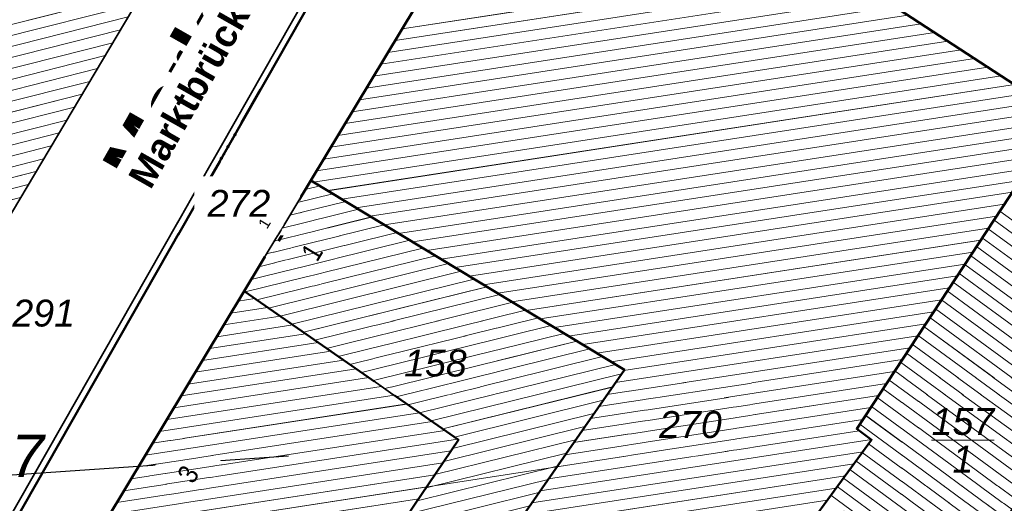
# Model space of a CAD drawing. Header units: millimetres. Extents: x 32365810 to 32368499, y 5620272 to 5622478.
# Tile 72 of 249: x 32366532 to 32366566, y 5620725 to 5620742. Entities that reach past the tile are written whole.
import ezdxf
from ezdxf import colors
from ezdxf.entities.mleader import LeaderData, LeaderLine
from ezdxf.math import Vec2, Vec3

# ---------------------------------------------------------------- set-up
doc = ezdxf.new("R2010")
doc.units = ezdxf.units.MM
for name, pattern in [('1600.1047', [0]), ('1600.2013', [0, 0]), ('1600.2028', [0]), ('1600.2505', [0])]:
    doc.linetypes.add(name, pattern=pattern)
doc.layers.get('0').update_dxf_attribs({"color": 1, "linetype": 'CONTINUOUS'})
doc.layers.add('_K_Flurstücke_Grenzpunkte', color=251, linetype='CONTINUOUS', lineweight=50)
doc.layers.add('_K_Gebäude', color=251, linetype='CONTINUOUS')
doc.layers.add('_K_Lagebezeichnungen', color=251, linetype='CONTINUOUS')
for name, color, linetype, transparency in [('Flurstücke_Grenzpunkte', 11, 'CONTINUOUS', 0.75), ('Gebäude', 31, 'CONTINUOUS', 0.75), ('Lagebezeichnungen', 12, 'CONTINUOUS', 0.75)]:
    doc.layers.add(name, color=color, linetype=linetype, transparency=transparency)
doc.styles.add('Flurstücksnummer - K 10 700', font='ariali.ttf')
doc.styles.add('Hausnummern NRW', font='arial.ttf', dxfattribs={"width": 0.85})
doc.styles.add('Koordinaten der Kartenecken - N 6 380', font='arial.ttf')
doc.styles.add('Name - Bauwerken u. Einrichtungen - F 10', font='arialbd.ttf')

# ---------------------------------------------------------------- blocks, each defined once
blk = doc.blocks.new('Flurgrenze_ Begleitsignatur')
at = {"color": 0, "lineweight": -2}
for p, q in [((-0.29, 0), (-0.12, 0)), ((0.12, 0), (0.29, 0))]:
    blk.add_line(p, q, dxfattribs=at)
for p in [(-0.06, 0), (0, 0), (0.06, 0)]:
    blk.add_point(p, dxfattribs=at)
blk = doc.blocks.new('O355')
at = {"layer": 'Flurstücke_Grenzpunkte', "color": 251, "linetype": '1600.2013', "lineweight": 50, "true_color": 0x566563}
blk.add_line((32366030.46848, 5622080.304588), (32366047.62648, 5622110.409588), dxfattribs=at)
at = {"layer": 'Flurstücke_Grenzpunkte', "color": 251, "lineweight": 50, "true_color": 0x566563, "xscale": 5, "yscale": 5, "zscale": 5, "rotation": 60.319517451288}
blk.add_blockref('Flurgrenze_ Begleitsignatur', (32366039.04748, 5622095.357088), dxfattribs=at)
blk = doc.blocks.new('O889')
at = {"layer": 'Flurstücke_Grenzpunkte', "color": 7, "linetype": '1600.2028', "lineweight": 35}
for p, q in [((32366041.971, 5622094.162), (32366039.613, 5622090.251)), ((32366053.054, 5622087.474), (32366041.971, 5622094.162)), ((32366039.613, 5622090.251), (32366047.186, 5622085)), ((32366048.179, 5622080.466), (32366053.054, 5622087.474)), ((32366047.186, 5622085), (32366045.346, 5622082.262)), ((32366045.346, 5622082.262), (32366048.179, 5622080.466))]:
    blk.add_line(p, q, dxfattribs=at)
at = {"layer": 'Flurstücke_Grenzpunkte', "color": 7, "lineweight": 18, "insert": (32366046.374, 5622087.222), "char_height": 0.95, "attachment_point": 8, "line_spacing_factor": 0.69, "style": 'Flurstücksnummer - K 10 700', "bg_fill": 2}
blk.add_mtext('158', dxfattribs=at)
blk = doc.blocks.new('O984')
at = {"layer": 'Flurstücke_Grenzpunkte', "color": 7, "linetype": '1600.2028', "lineweight": 35}
for p, q in [((32366030.273, 5622080.416), (32366047.431, 5622110.521)), ((32366036.555, 5622101.691), (32366025.972, 5622083.927))]:
    blk.add_line(p, q, dxfattribs=at)
at = {"layer": 'Flurstücke_Grenzpunkte', "color": 7, "lineweight": 18, "insert": (32366032.158, 5622088.987), "char_height": 0.95, "attachment_point": 8, "line_spacing_factor": 0.69, "style": 'Flurstücksnummer - K 10 700', "bg_fill": 2}
blk.add_mtext('1291', dxfattribs=at)
blk = doc.blocks.new('O1026')
at = {"layer": 'Flurstücke_Grenzpunkte', "color": 7, "linetype": '1600.2028', "lineweight": 35}
for p, q in [((32366068.539, 5622096.448), (32366061.268, 5622085.386)), ((32366061.268, 5622085.386), (32366061.792, 5622085.003)), ((32366061.792, 5622085.003), (32366048.696, 5622067.123))]:
    blk.add_line(p, q, dxfattribs=at)
at = {"layer": 'Flurstücke_Grenzpunkte', "color": 7, "lineweight": 18, "insert": (32366065.024, 5622084.982), "char_height": 0.95, "attachment_point": 5, "line_spacing_factor": 0.69, "style": 'Flurstücksnummer - K 10 700', "bg_fill": 2}
blk.add_mtext('\\S157/1;', dxfattribs=at)
blk = doc.blocks.new('O1032')
at = {"layer": 'Flurstücke_Grenzpunkte', "color": 7, "linetype": '1600.2028', "lineweight": 35}
for p, q in [((32366030.273, 5622080.416), (32366047.431, 5622110.521)), ((32366041.971, 5622094.162), (32366050.445, 5622108.222)), ((32366041.971, 5622094.162), (32366039.613, 5622090.251)), ((32366032.659, 5622078.714), (32366039.613, 5622090.251))]:
    blk.add_line(p, q, dxfattribs=at)
at = {"layer": 'Flurstücke_Grenzpunkte', "color": 7, "lineweight": 18, "insert": (32366039.429, 5622092.876), "char_height": 0.95, "attachment_point": 8, "line_spacing_factor": 0.69, "style": 'Flurstücksnummer - K 10 700', "bg_fill": 2}
blk.add_mtext('272', dxfattribs=at)
blk = doc.blocks.new('O1150')
at = {"layer": 'Flurstücke_Grenzpunkte', "color": 7, "linetype": '1600.2028', "lineweight": 35}
blk.add_line((32366036.555, 5622101.691), (32366025.972, 5622083.927), dxfattribs=at)
blk = doc.blocks.new('O1759')
at = {"layer": 'Flurstücke_Grenzpunkte', "color": 7, "linetype": '1600.2028', "lineweight": 35}
for p, q in [((32366041.971, 5622094.162), (32366050.445, 5622108.222)), ((32366068.539, 5622096.448), (32366050.445, 5622108.222)), ((32366068.539, 5622096.448), (32366061.268, 5622085.386)), ((32366053.054, 5622087.474), (32366041.971, 5622094.162)), ((32366032.659, 5622078.714), (32366039.613, 5622090.251)), ((32366039.613, 5622090.251), (32366047.186, 5622085)), ((32366048.179, 5622080.466), (32366053.054, 5622087.474)), ((32366061.268, 5622085.386), (32366061.792, 5622085.003)), ((32366047.186, 5622085), (32366045.346, 5622082.262)), ((32366061.792, 5622085.003), (32366048.696, 5622067.123))]:
    blk.add_line(p, q, dxfattribs=at)
at = {"layer": 'Flurstücke_Grenzpunkte', "color": 7, "lineweight": 18, "insert": (32366055.391, 5622085.048), "char_height": 0.95, "attachment_point": 8, "line_spacing_factor": 0.69, "style": 'Flurstücksnummer - K 10 700', "bg_fill": 2}
blk.add_mtext('270', dxfattribs=at)
blk = doc.blocks.new('O1938')
at = {"layer": 'Flurstücke_Grenzpunkte', "color": 7, "linetype": '1600.2028', "lineweight": 35}
blk.add_line((32366068.539, 5622096.448), (32366050.445, 5622108.222), dxfattribs=at)
blk = doc.blocks.new('O2250')
at = {"layer": 'Gebäude', "color": 7, "linetype": '1600.2505', "lineweight": 18}
for p, q in [((32366050.445, 5622108.222), (32366041.971, 5622094.162)), ((32366068.539, 5622096.448), (32366050.445, 5622108.222)), ((32366061.268, 5622085.386), (32366068.539, 5622096.448)), ((32366041.971, 5622094.162), (32366053.054, 5622087.474)), ((32366039.613, 5622090.251), (32366032.659, 5622078.714)), ((32366047.186, 5622085), (32366039.613, 5622090.251)), ((32366053.054, 5622087.474), (32366048.179, 5622080.466)), ((32366061.792, 5622085.003), (32366061.268, 5622085.386)), ((32366045.346, 5622082.262), (32366047.186, 5622085)), ((32366048.696, 5622067.123), (32366061.792, 5622085.003))]:
    blk.add_line(p, q, dxfattribs=at)
at = {"layer": 'Lagebezeichnungen', "color": 7, "lineweight": 18, "insert": (32366037.94, 5622083.6), "char_height": 0.7, "attachment_point": 8, "rotation": 58.9183, "line_spacing_factor": 0.69, "style": 'Hausnummern NRW', "bg_fill": 2}
blk.add_mtext('3', dxfattribs=at)
blk = doc.blocks.new('O2414')
at = {"layer": 'Gebäude', "color": 7, "linetype": '1600.2505', "lineweight": 18}
for p, q in [((32366061.268, 5622085.386), (32366068.539, 5622096.448)), ((32366061.792, 5622085.003), (32366061.268, 5622085.386)), ((32366048.696, 5622067.123), (32366061.792, 5622085.003))]:
    blk.add_line(p, q, dxfattribs=at)
blk = doc.blocks.new('O2594')
at = {"layer": 'Gebäude', "color": 7, "linetype": '1600.2505', "lineweight": 18}
blk.add_line((32366025.972, 5622083.927), (32366036.555, 5622101.691), dxfattribs=at)
blk = doc.blocks.new('O3149')
at = {"layer": 'Gebäude', "color": 7, "linetype": '1600.2505', "lineweight": 18}
for p, q in [((32366041.971, 5622094.162), (32366039.613, 5622090.251)), ((32366041.971, 5622094.162), (32366053.054, 5622087.474)), ((32366047.186, 5622085), (32366039.613, 5622090.251)), ((32366053.054, 5622087.474), (32366048.179, 5622080.466)), ((32366045.346, 5622082.262), (32366047.186, 5622085)), ((32366048.179, 5622080.466), (32366045.346, 5622082.262))]:
    blk.add_line(p, q, dxfattribs=at)
at = {"layer": 'Lagebezeichnungen', "color": 7, "lineweight": 18, "rotation": 58.9183, "line_spacing_factor": 0.69, "bg_fill": 2}
for insert, char_height, attachment_point, style in [((32366040.165, 5622092.749), 0.389, 2, 'Koordinaten der Kartenecken - N 6 380'), ((32366042.312, 5622091.448), 0.7, 8, 'Hausnummern NRW')]:
    blk.add_mtext('1', dxfattribs=dict(at, insert=insert, char_height=char_height, attachment_point=attachment_point, style=style))
blk = doc.blocks.new('*X1112')
at = {"color": 253, "linetype": '1600.1047', "lineweight": 18, "true_color": 0xb2b2b2}
for p, q in [((32366060.247707, 5622101.843251), (32366045.199793, 5622099.519191)), ((32366060.718977, 5622101.53659), (32366044.947628, 5622099.100799)), ((32366061.190247, 5622101.229929), (32366044.695462, 5622098.682408)), ((32366061.661517, 5622100.923267), (32366044.443296, 5622098.264016)), ((32366062.604056, 5622100.309945), (32366043.938965, 5622097.427233)), ((32366062.132786, 5622100.616606), (32366044.191131, 5622097.845625)), ((32366063.075326, 5622100.003284), (32366043.686799, 5622097.008841)), ((32366063.546595, 5622099.696622), (32366043.434633, 5622096.59045)), ((32366064.017865, 5622099.389961), (32366043.182468, 5622096.172058)), ((32366064.489135, 5622099.0833), (32366042.930302, 5622095.753667)), ((32366064.960404, 5622098.776638), (32366042.678136, 5622095.335275)), ((32366065.431674, 5622098.469977), (32366042.42597, 5622094.916884)), ((32366066.374213, 5622097.856655), (32366042.069003, 5622094.10286)), ((32366065.902944, 5622098.163316), (32366042.173805, 5622094.498492)), ((32366066.845483, 5622097.549993), (32366042.569664, 5622093.800738)), ((32366067.316753, 5622097.243332), (32366043.070325, 5622093.498616)), ((32366067.788022, 5622096.936671), (32366043.570985, 5622093.196494)), ((32366068.259292, 5622096.63001), (32366044.071646, 5622092.894372)), ((32366068.426166, 5622096.276336), (32366044.572307, 5622092.59225)), ((32366068.148579, 5622095.854018), (32366045.072967, 5622092.290128)), ((32366067.870991, 5622095.431701), (32366045.573628, 5622091.988006)), ((32366067.593404, 5622095.009383), (32366046.074289, 5622091.685884)), ((32366067.315816, 5622094.587065), (32366046.574949, 5622091.383762)), ((32366067.038229, 5622094.164747), (32366047.07561, 5622091.08164)), ((32366066.760641, 5622093.742429), (32366047.576271, 5622090.779518)), ((32366066.483054, 5622093.320112), (32366048.076931, 5622090.477396)), ((32366066.205466, 5622092.897794), (32366048.577592, 5622090.175274)), ((32366065.927879, 5622092.475476), (32366049.078253, 5622089.873152)), ((32366065.650291, 5622092.053158), (32366049.578913, 5622089.57103)), ((32366065.372704, 5622091.63084), (32366050.079574, 5622089.268908)), ((32366065.095116, 5622091.208522), (32366050.580234, 5622088.966786)), ((32366064.817529, 5622090.786205), (32366051.080895, 5622088.664664)), ((32366064.539941, 5622090.363887), (32366051.581556, 5622088.362542)), ((32366039.992694, 5622089.987726), (32366039.399046, 5622089.89604)), ((32366064.262354, 5622089.941569), (32366052.082216, 5622088.06042)), ((32366040.440245, 5622089.677401), (32366039.146855, 5622089.477645)), ((32366063.984766, 5622089.519251), (32366052.582877, 5622087.758298)), ((32366040.887795, 5622089.367077), (32366038.894665, 5622089.05925)), ((32366041.335346, 5622089.056752), (32366038.642474, 5622088.640854)), ((32366063.707179, 5622089.096933), (32366053.036553, 5622087.448919)), ((32366041.782897, 5622088.746428), (32366038.390284, 5622088.222459)), ((32366063.429591, 5622088.674616), (32366052.740825, 5622087.0238)), ((32366042.677998, 5622088.125778), (32366037.885903, 5622087.385668)), ((32366042.230447, 5622088.436103), (32366038.138093, 5622087.804063)), ((32366063.152004, 5622088.252298), (32366052.445098, 5622086.59868)), ((32366043.125548, 5622087.815454), (32366037.633712, 5622086.967273)), ((32366062.874416, 5622087.82998), (32366052.149371, 5622086.173561)), ((32366043.573099, 5622087.505129), (32366037.381522, 5622086.548877)), ((32366044.020649, 5622087.194805), (32366037.129331, 5622086.130482)), ((32366062.596829, 5622087.407662), (32366051.853644, 5622085.748441)), ((32366044.4682, 5622086.88448), (32366036.877141, 5622085.712086)), ((32366062.319241, 5622086.985344), (32366051.557916, 5622085.323322)), ((32366044.91575, 5622086.574156), (32366036.624951, 5622085.293691)), ((32366062.041654, 5622086.563027), (32366051.262189, 5622084.898203)), ((32366045.363301, 5622086.263831), (32366036.37276, 5622084.875296)), ((32366061.764066, 5622086.140709), (32366050.966462, 5622084.473083)), ((32366045.810851, 5622085.953506), (32366036.12057, 5622084.4569)), ((32366061.486479, 5622085.718391), (32366050.670734, 5622084.047964)), ((32366046.705953, 5622085.332857), (32366035.616189, 5622083.62011)), ((32366046.258402, 5622085.643182), (32366035.868379, 5622084.038505)), ((32366047.153503, 5622085.022533), (32366035.363998, 5622083.201714)), ((32366061.787838, 5622085.006042), (32366050.07928, 5622083.197725)), ((32366061.35926, 5622085.319297), (32366050.375007, 5622083.622844)), ((32366046.922132, 5622084.607353), (32366035.111808, 5622082.783319)), ((32366061.481674, 5622084.579311), (32366049.783552, 5622082.772606)), ((32366046.637604, 5622084.183963), (32366034.859617, 5622082.364923)), ((32366061.168304, 5622084.151467), (32366049.487825, 5622082.347486)), ((32366046.353076, 5622083.760573), (32366034.607427, 5622081.946528)), ((32366060.854935, 5622083.723622), (32366049.192098, 5622081.922367)), ((32366046.068549, 5622083.337184), (32366034.355236, 5622081.528133)), ((32366060.541565, 5622083.295778), (32366048.89637, 5622081.497248)), ((32366045.784021, 5622082.913794), (32366034.103046, 5622081.109737)), ((32366060.228196, 5622082.867934), (32366048.600643, 5622081.072128))]:
    blk.add_line(p, q, dxfattribs=at)
blk = doc.blocks.new('*X1162')
at = {"color": 253, "linetype": '1600.1047', "lineweight": 18, "true_color": 0xb2b2b2}
for p, q in [((32366071.161154, 5622089.538488), (32366066.325441, 5622093.080322)), ((32366070.951733, 5622089.227047), (32366066.119202, 5622092.766552)), ((32366070.742313, 5622088.915606), (32366065.912962, 5622092.452781)), ((32366070.532893, 5622088.604165), (32366065.706722, 5622092.139011)), ((32366070.323472, 5622088.292724), (32366065.500482, 5622091.825241)), ((32366070.323437, 5622087.827922), (32366065.294242, 5622091.51147)), ((32366070.114064, 5622087.516447), (32366065.088002, 5622091.1977)), ((32366069.695318, 5622086.893496), (32366064.675523, 5622090.570159)), ((32366069.904691, 5622087.204972), (32366064.881763, 5622090.883929)), ((32366069.485944, 5622086.582021), (32366064.469283, 5622090.256388)), ((32366069.276571, 5622086.270545), (32366064.263043, 5622089.942618)), ((32366069.067198, 5622085.95907), (32366064.056803, 5622089.628847)), ((32366068.857825, 5622085.647595), (32366063.850564, 5622089.315077)), ((32366068.648451, 5622085.336119), (32366063.644324, 5622089.001306)), ((32366068.439078, 5622085.024644), (32366063.438084, 5622088.687536)), ((32366068.229705, 5622084.713168), (32366063.231844, 5622088.373766)), ((32366068.020331, 5622084.401693), (32366063.025604, 5622088.059995)), ((32366067.601585, 5622083.778742), (32366062.613125, 5622087.432454)), ((32366067.810958, 5622084.090218), (32366062.819364, 5622087.746225)), ((32366067.392212, 5622083.467267), (32366062.406885, 5622087.118684)), ((32366067.182838, 5622083.155791), (32366062.200645, 5622086.804913)), ((32366066.973465, 5622082.844316), (32366061.994405, 5622086.491143)), ((32366066.764092, 5622082.532841), (32366061.788165, 5622086.177372)), ((32366066.554697, 5622082.221381), (32366061.581925, 5622085.863602)), ((32366066.345133, 5622081.910045), (32366061.375686, 5622085.549832)), ((32366066.13557, 5622081.598709), (32366061.685734, 5622084.857915)), ((32366065.926006, 5622081.287373), (32366061.464149, 5622084.555384)), ((32366065.506878, 5622080.664701), (32366061.020978, 5622083.950322)), ((32366065.716442, 5622080.976037), (32366061.242563, 5622084.252853)), ((32366065.088008, 5622080.506669), (32366060.799393, 5622083.647791)), ((32366064.878566, 5622080.195243), (32366060.577808, 5622083.34526)), ((32366064.669124, 5622079.883818), (32366060.356222, 5622083.042729))]:
    blk.add_line(p, q, dxfattribs=at)
blk = doc.blocks.new('*X1210')
at = {"color": 253, "linetype": '1600.1047', "lineweight": 18, "true_color": 0xb2b2b2}
for p, q in [((32366036.054202, 5622100.850391), (32366013.422056, 5622095.117061)), ((32366035.782773, 5622100.394785), (32366013.161732, 5622094.664268)), ((32366035.511343, 5622099.939179), (32366012.901407, 5622094.211475)), ((32366035.239913, 5622099.483572), (32366012.641083, 5622093.758683)), ((32366034.968483, 5622099.027966), (32366012.380758, 5622093.30589)), ((32366034.697053, 5622098.57236), (32366012.120434, 5622092.853097)), ((32366034.425624, 5622098.116754), (32366011.860109, 5622092.400304)), ((32366034.154194, 5622097.661148), (32366011.599785, 5622091.947511)), ((32366033.882764, 5622097.205542), (32366011.33946, 5622091.494719)), ((32366033.611334, 5622096.749936), (32366011.079136, 5622091.041926)), ((32366033.339904, 5622096.29433), (32366010.818811, 5622090.589133)), ((32366033.068475, 5622095.838724), (32366010.558487, 5622090.13634)), ((32366032.797045, 5622095.383118), (32366010.298162, 5622089.683547)), ((32366032.525615, 5622094.927512), (32366010.777093, 5622089.418028)), ((32366032.254185, 5622094.471906), (32366011.323989, 5622089.169726)), ((32366031.982755, 5622094.0163), (32366011.870885, 5622088.921423)), ((32366031.711326, 5622093.560693), (32366012.417782, 5622088.673121))]:
    blk.add_line(p, q, dxfattribs=at)
blk = doc.blocks.new('*X1375')
at = {"color": 253, "linetype": '1600.1047', "lineweight": 18, "true_color": 0xb2b2b2}
for p, q in [((32366041.501715, 5622093.38364), (32366042.749477, 5622093.692231)), ((32366041.775435, 5622093.837633), (32366042.295415, 5622093.966233)), ((32366041.227996, 5622092.929647), (32366043.203539, 5622093.418229)), ((32366040.954277, 5622092.475654), (32366043.6576, 5622093.144227)), ((32366040.680558, 5622092.021661), (32366044.111662, 5622092.870225)), ((32366040.13312, 5622091.113675), (32366045.019785, 5622092.322221)), ((32366040.406839, 5622091.567668), (32366044.565723, 5622092.596223)), ((32366039.859401, 5622090.659682), (32366045.473846, 5622092.048219)), ((32366039.653985, 5622090.222582), (32366045.927908, 5622091.774217)), ((32366040.064635, 5622089.937843), (32366046.381969, 5622091.500215)), ((32366040.475285, 5622089.653105), (32366046.836031, 5622091.226213)), ((32366040.885935, 5622089.368367), (32366047.290093, 5622090.952211)), ((32366041.296585, 5622089.083629), (32366047.744154, 5622090.678209)), ((32366041.707235, 5622088.79889), (32366048.198216, 5622090.404207)), ((32366042.117885, 5622088.514152), (32366048.652277, 5622090.130205)), ((32366042.528535, 5622088.229414), (32366049.106339, 5622089.856203)), ((32366042.939185, 5622087.944675), (32366049.5604, 5622089.582201)), ((32366043.349835, 5622087.659937), (32366050.014462, 5622089.308199)), ((32366043.760485, 5622087.375199), (32366050.468523, 5622089.034197)), ((32366044.171135, 5622087.090461), (32366050.922585, 5622088.760195)), ((32366044.581785, 5622086.805722), (32366051.376647, 5622088.486193)), ((32366044.992435, 5622086.520984), (32366051.830708, 5622088.212191)), ((32366045.403085, 5622086.236246), (32366052.28477, 5622087.938189)), ((32366045.813735, 5622085.951507), (32366052.738831, 5622087.664188)), ((32366046.224385, 5622085.666769), (32366052.954721, 5622087.331282)), ((32366046.635035, 5622085.382031), (32366052.630161, 5622086.864715)), ((32366047.045685, 5622085.097293), (32366052.305602, 5622086.398149)), ((32366046.981037, 5622084.695006), (32366051.981042, 5622085.931582)), ((32366046.669689, 5622084.231707), (32366051.656483, 5622085.465016)), ((32366046.358341, 5622083.768408), (32366051.331924, 5622084.998449)), ((32366046.046993, 5622083.305108), (32366051.007364, 5622084.531883)), ((32366045.735645, 5622082.841809), (32366050.682805, 5622084.065316)), ((32366045.424298, 5622082.37851), (32366050.358246, 5622083.598749)), ((32366045.674108, 5622082.053994), (32366050.033686, 5622083.132183)), ((32366046.112449, 5622081.776104), (32366049.709127, 5622082.665616)), ((32366046.550791, 5622081.498214), (32366049.384567, 5622082.19905)), ((32366046.989133, 5622081.220325), (32366049.060008, 5622081.732483)), ((32366047.427474, 5622080.942435), (32366048.735449, 5622081.265917)), ((32366047.865816, 5622080.664545), (32366048.410889, 5622080.79935))]:
    blk.add_line(p, q, dxfattribs=at)

msp = doc.modelspace()

# ---------------------------------------------------------------- linework, layer by layer
at = {"layer": '_K_Flurstücke_Grenzpunkte', "linetype": '1600.2028', "lineweight": 35}
for p, q in [((32366530.098, 5620722.67), (32366547.256, 5620752.775)), ((32366530.098, 5620722.67), (32366547.256, 5620752.775)), ((32366541.796, 5620736.416), (32366550.27, 5620750.476)), ((32366568.364, 5620738.702), (32366550.27, 5620750.476)), ((32366536.38, 5620743.945), (32366525.797, 5620726.181)), ((32366536.38, 5620743.945), (32366525.797, 5620726.181)), ((32366541.796, 5620736.416), (32366539.438, 5620732.505)), ((32366532.484, 5620720.968), (32366539.438, 5620732.505))]:
    msp.add_line(p, q, dxfattribs=at)
at = {"layer": '_K_Flurstücke_Grenzpunkte', "linetype": '1600.2013', "lineweight": 35}
msp.add_line((32366530.294, 5620722.558), (32366547.452, 5620752.663), dxfattribs=at)
at = {"layer": '_K_Flurstücke_Grenzpunkte', "linetype": '1600.2028'}
for points in [[(32366548.521, 5620709.377), (32366553.007, 5620706.133), (32366559.212, 5620714.777), (32366560.496, 5620716.566), (32366564.419, 5620722.031), (32366564.466, 5620722.096), (32366565.078, 5620723.006), (32366565.289, 5620722.855), (32366566.403, 5620724.51), (32366570.17, 5620730.114), (32366569.955, 5620730.259), (32366573.42, 5620735.412), (32366568.364, 5620738.702), (32366561.093, 5620727.64), (32366561.617, 5620727.257)], [(32366548.004, 5620722.72), (32366552.879, 5620729.728), (32366541.796, 5620736.416), (32366539.438, 5620732.505), (32366547.011, 5620727.254), (32366545.171, 5620724.516)]]:
    msp.add_lwpolyline(points, close=True, dxfattribs=at)
at = {"layer": '_K_Gebäude', "linetype": '1600.1047', "lineweight": 18}
for p, q in [((32366560.073, 5620744.097), (32366545.025, 5620741.773)), ((32366561.016, 5620743.484), (32366544.521, 5620740.936)), ((32366560.544, 5620743.79), (32366544.773, 5620741.354)), ((32366561.487, 5620743.177), (32366544.269, 5620740.518)), ((32366535.88, 5620743.104), (32366513.247, 5620737.371)), ((32366561.958, 5620742.87), (32366544.017, 5620740.099)), ((32366535.608, 5620742.648), (32366512.987, 5620736.918)), ((32366562.429, 5620742.564), (32366543.764, 5620739.681)), ((32366535.337, 5620742.193), (32366512.727, 5620736.465)), ((32366562.901, 5620742.257), (32366543.512, 5620739.263)), ((32366535.065, 5620741.737), (32366512.467, 5620736.012)), ((32366563.372, 5620741.95), (32366543.26, 5620738.844)), ((32366563.843, 5620741.644), (32366543.008, 5620738.426)), ((32366534.794, 5620741.282), (32366512.206, 5620735.56)), ((32366564.315, 5620741.337), (32366542.756, 5620738.007)), ((32366534.522, 5620740.826), (32366511.946, 5620735.107)), ((32366565.257, 5620740.724), (32366542.251, 5620737.171)), ((32366564.786, 5620741.03), (32366542.504, 5620737.589)), ((32366534.251, 5620740.37), (32366511.686, 5620734.654)), ((32366565.728, 5620740.417), (32366541.999, 5620736.752)), ((32366566.2, 5620740.11), (32366541.894, 5620736.357)), ((32366533.98, 5620739.915), (32366511.425, 5620734.201)), ((32366566.671, 5620739.804), (32366542.395, 5620736.054)), ((32366533.708, 5620739.459), (32366511.165, 5620733.748)), ((32366567.142, 5620739.497), (32366542.896, 5620735.752)), ((32366533.437, 5620739.004), (32366510.905, 5620733.296)), ((32366567.613, 5620739.19), (32366543.396, 5620735.45)), ((32366568.085, 5620738.884), (32366543.897, 5620735.148)), ((32366533.165, 5620738.548), (32366510.644, 5620732.843)), ((32366568.252, 5620738.53), (32366544.398, 5620734.846)), ((32366532.894, 5620738.092), (32366510.384, 5620732.39)), ((32366567.974, 5620738.108), (32366544.898, 5620734.544)), ((32366532.622, 5620737.637), (32366510.124, 5620731.937)), ((32366567.696, 5620737.685), (32366545.399, 5620734.242)), ((32366567.419, 5620737.263), (32366545.9, 5620733.94)), ((32366532.351, 5620737.181), (32366510.603, 5620731.672)), ((32366532.08, 5620736.726), (32366511.149, 5620731.423)), ((32366567.141, 5620736.841), (32366546.4, 5620733.637)), ((32366531.808, 5620736.27), (32366511.696, 5620731.175)), ((32366541.601, 5620736.091), (32366542.121, 5620736.22)), ((32366566.864, 5620736.418), (32366546.901, 5620733.335)), ((32366531.537, 5620735.814), (32366512.243, 5620730.927)), ((32366541.327, 5620735.637), (32366542.575, 5620735.946)), ((32366566.586, 5620735.996), (32366547.402, 5620733.033)), ((32366541.053, 5620735.183), (32366543.029, 5620735.672)), ((32366566.308, 5620735.574), (32366547.902, 5620732.731)), ((32366540.506, 5620734.275), (32366543.937, 5620735.124)), ((32366540.78, 5620734.729), (32366543.483, 5620735.398)), ((32366566.031, 5620735.151), (32366548.403, 5620732.429)), ((32366570.987, 5620731.792), (32366566.151, 5620735.334)), ((32366540.232, 5620733.821), (32366544.391, 5620734.85)), ((32366570.777, 5620731.481), (32366565.945, 5620735.02)), ((32366539.959, 5620733.367), (32366544.845, 5620734.576)), ((32366565.753, 5620734.729), (32366548.904, 5620732.127)), ((32366570.568, 5620731.169), (32366565.738, 5620734.706)), ((32366539.685, 5620732.913), (32366545.299, 5620734.302)), ((32366565.476, 5620734.307), (32366549.404, 5620731.825)), ((32366570.149, 5620730.546), (32366565.326, 5620734.079)), ((32366570.358, 5620730.858), (32366565.532, 5620734.393)), ((32366539.479, 5620732.476), (32366545.753, 5620734.028)), ((32366539.89, 5620732.192), (32366546.207, 5620733.754)), ((32366565.198, 5620733.884), (32366549.905, 5620731.523)), ((32366570.149, 5620730.082), (32366565.12, 5620733.765)), ((32366540.301, 5620731.907), (32366546.661, 5620733.48)), ((32366564.921, 5620733.462), (32366550.406, 5620731.22)), ((32366569.939, 5620729.77), (32366564.913, 5620733.451)), ((32366540.711, 5620731.622), (32366547.116, 5620733.206)), ((32366564.643, 5620733.04), (32366550.906, 5620730.918)), ((32366569.73, 5620729.459), (32366564.707, 5620733.138)), ((32366541.122, 5620731.337), (32366547.57, 5620732.932)), ((32366569.521, 5620729.147), (32366564.501, 5620732.824)), ((32366541.533, 5620731.053), (32366548.024, 5620732.658)), ((32366541.943, 5620730.768), (32366548.478, 5620732.384)), ((32366564.365, 5620732.618), (32366551.407, 5620730.616)), ((32366569.311, 5620728.836), (32366564.295, 5620732.51)), ((32366539.818, 5620732.241), (32366539.224, 5620732.15)), ((32366542.354, 5620730.483), (32366548.932, 5620732.11)), ((32366564.088, 5620732.195), (32366551.908, 5620730.314)), ((32366569.102, 5620728.524), (32366564.088, 5620732.196)), ((32366540.266, 5620731.931), (32366538.972, 5620731.731)), ((32366542.765, 5620730.198), (32366549.386, 5620731.836)), ((32366563.81, 5620731.773), (32366552.408, 5620730.012)), ((32366568.893, 5620728.213), (32366563.882, 5620731.883)), ((32366541.161, 5620731.31), (32366538.468, 5620730.895)), ((32366540.713, 5620731.621), (32366538.72, 5620731.313)), ((32366543.175, 5620729.914), (32366549.84, 5620731.562)), ((32366543.586, 5620729.629), (32366550.294, 5620731.288)), ((32366563.533, 5620731.351), (32366552.862, 5620729.703)), ((32366568.683, 5620727.901), (32366563.676, 5620731.569)), ((32366541.608, 5620731), (32366538.216, 5620730.476)), ((32366543.997, 5620729.344), (32366550.748, 5620731.014)), ((32366568.265, 5620727.278), (32366563.264, 5620730.941)), ((32366568.474, 5620727.59), (32366563.47, 5620731.255)), ((32366542.056, 5620730.69), (32366537.964, 5620730.058)), ((32366544.407, 5620729.059), (32366551.202, 5620730.74)), ((32366563.255, 5620730.928), (32366552.566, 5620729.277)), ((32366568.055, 5620726.967), (32366563.057, 5620730.627)), ((32366542.503, 5620730.379), (32366537.711, 5620729.639)), ((32366544.818, 5620728.775), (32366551.656, 5620730.466)), ((32366562.977, 5620730.506), (32366552.271, 5620728.852)), ((32366567.846, 5620726.655), (32366562.851, 5620730.314)), ((32366542.951, 5620730.069), (32366537.459, 5620729.221)), ((32366545.229, 5620728.49), (32366552.11, 5620730.192)), ((32366545.639, 5620728.205), (32366552.564, 5620729.918)), ((32366562.7, 5620730.084), (32366551.975, 5620728.427)), ((32366567.636, 5620726.344), (32366562.645, 5620730)), ((32366543.399, 5620729.759), (32366537.207, 5620728.803)), ((32366546.05, 5620727.92), (32366552.78, 5620729.585)), ((32366562.422, 5620729.661), (32366551.679, 5620728.002)), ((32366567.427, 5620726.032), (32366562.439, 5620729.686)), ((32366543.846, 5620729.448), (32366536.955, 5620728.384)), ((32366562.145, 5620729.239), (32366551.383, 5620727.577)), ((32366567.218, 5620725.721), (32366562.232, 5620729.372)), ((32366544.294, 5620729.138), (32366536.703, 5620727.966)), ((32366546.46, 5620727.636), (32366552.456, 5620729.118)), ((32366567.008, 5620725.409), (32366562.026, 5620729.059)), ((32366545.189, 5620728.517), (32366536.198, 5620727.129)), ((32366544.741, 5620728.828), (32366536.45, 5620727.547)), ((32366546.871, 5620727.351), (32366552.131, 5620728.652)), ((32366561.867, 5620728.817), (32366551.088, 5620727.152)), ((32366566.799, 5620725.098), (32366561.82, 5620728.745)), ((32366545.636, 5620728.207), (32366535.946, 5620726.711)), ((32366546.806, 5620726.949), (32366551.806, 5620728.185)), ((32366561.589, 5620728.394), (32366550.792, 5620726.727)), ((32366566.59, 5620724.787), (32366561.614, 5620728.431)), ((32366561.312, 5620727.972), (32366534.181, 5620723.782)), ((32366546.084, 5620727.897), (32366535.694, 5620726.292)), ((32366566.38, 5620724.475), (32366561.407, 5620728.117)), ((32366546.531, 5620727.587), (32366535.442, 5620725.874)), ((32366546.495, 5620726.485), (32366551.482, 5620727.719)), ((32366561.185, 5620727.573), (32366550.2, 5620725.877)), ((32366566.171, 5620724.164), (32366561.201, 5620727.803)), ((32366546.979, 5620727.276), (32366535.189, 5620725.455)), ((32366546.184, 5620726.022), (32366551.157, 5620727.252)), ((32366561.613, 5620727.26), (32366549.905, 5620725.451)), ((32366565.961, 5620723.852), (32366561.511, 5620727.112)), ((32366546.748, 5620726.861), (32366534.937, 5620725.037)), ((32366545.872, 5620725.559), (32366550.833, 5620726.786)), ((32366561.307, 5620726.833), (32366549.609, 5620725.026)), ((32366565.751, 5620723.541), (32366561.29, 5620726.809)), ((32366546.463, 5620726.438), (32366534.685, 5620724.619)), ((32366565.542, 5620723.23), (32366561.068, 5620726.507)), ((32366545.561, 5620725.095), (32366550.508, 5620726.319)), ((32366560.994, 5620726.405), (32366549.313, 5620724.601)), ((32366565.332, 5620722.918), (32366560.846, 5620726.204)), ((32366546.179, 5620726.014), (32366534.433, 5620724.2)), ((32366545.25, 5620724.632), (32366550.184, 5620725.852)), ((32366560.68, 5620725.977), (32366549.018, 5620724.176)), ((32366564.913, 5620722.76), (32366560.625, 5620725.901)), ((32366545.5, 5620724.308), (32366549.859, 5620725.386)), ((32366560.367, 5620725.549), (32366548.722, 5620723.751)), ((32366564.704, 5620722.449), (32366560.403, 5620725.599)), ((32366545.609, 5620725.167), (32366533.928, 5620723.363)), ((32366560.054, 5620725.122), (32366548.426, 5620723.326)), ((32366564.495, 5620722.137), (32366560.182, 5620725.296))]:
    msp.add_line(p, q, dxfattribs=at)
at = {"layer": '_K_Gebäude', "linetype": '1600.2505', "lineweight": -2}
msp.add_lwpolyline([(32366573.42, 5620735.412), (32366568.364, 5620738.702), (32366561.093, 5620727.64), (32366561.617, 5620727.257), (32366548.521, 5620709.377), (32366553.007, 5620706.133), (32366559.212, 5620714.777), (32366555.593, 5620717.374), (32366560.662, 5620724.728), (32366564.419, 5620722.031), (32366564.466, 5620722.096), (32366565.078, 5620723.006), (32366565.289, 5620722.855), (32366566.403, 5620724.51), (32366570.17, 5620730.114), (32366569.955, 5620730.259)], close=True, dxfattribs=at)

# ---------------------------------------------------------------- block references
at = {"layer": '_K_Flurstücke_Grenzpunkte', "color": 251, "lineweight": 60, "true_color": 0x566563, "xscale": 8, "yscale": 8, "zscale": 8, "rotation": 60.319517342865}
msp.add_blockref('Flurgrenze_ Begleitsignatur', (32366538.873, 5620737.611), dxfattribs=at)

# ---------------------------------------------------------------- texts
at = {"layer": '_K_Lagebezeichnungen', "style": 'Name - Bauwerken u. Einrichtungen - F 10'}
msp.add_text('Marktbrücke', height=2, rotation=60.3297, dxfattribs=at).set_placement((32366536.081, 5620735.976))

# ---------------------------------------------------------------- leaders
at = {"layer": '_K_Flurstücke_Grenzpunkte', "lineweight": 18}
ml = msp.add_multileader_mtext('Standard', dxfattribs=at)
ml.set_content('1247', color=256, style='Flurstücksnummer - K 10 700')
ml.set_leader_properties(linetype='CONTINUOUS')
ml.build(insert=Vec2(0, 0))
ml.multileader.update_dxf_attribs({"has_dogleg": 0, "dogleg_length": 0, "arrow_head_size": 0})
ctx = ml.context
ctx.base_point, ctx.char_height, ctx.arrow_head_size, ctx.landing_gap_size, ctx.plane_origin = Vec3(32366536.571, 5620726.684), 1.5, 0, 0, Vec3(499.825, -1357.746)
notes = []
notes.append((ctx, [(0, (1, 1, 0), (32366541.004, 5620726.684), (0, 0), 0, [(0, [(32366524.532, 5620725.561)], 0, [])])]))
ctx.mtext.insert, ctx.mtext.line_spacing_factor = Vec3(32366527.704, 5620727.434), 0.69
for ctx, leaders in notes:
    for number, flags, end, landing, length, lines in leaders:
        leader = LeaderData()
        leader.index, (leader.has_last_leader_line, leader.has_dogleg_vector, leader.attachment_direction) = number, flags
        leader.last_leader_point, leader.dogleg_vector, leader.dogleg_length = Vec3(end), Vec3(landing), length
        for number, points, colour, breaks in lines:
            line = LeaderLine()
            line.index, line.vertices, line.color, line.breaks = number, Vec3.list(points), colors.encode_raw_color(colour), breaks
            leader.lines.append(line)
        ctx.leaders.append(leader)

# ---------------------------------------------------------------- next in the draw order: texts
at = {"layer": '_K_Lagebezeichnungen', "lineweight": 18, "char_height": 1, "rotation": 58.9183, "line_spacing_factor": 0.69, "bg_fill": 2}
for s, insert, attachment_point, style in [('1', (32366539.99, 5620735.003), 2, 'Koordinaten der Kartenecken - N 6 380'), ('3', (32366537.765, 5620725.854), 8, 'Hausnummern NRW')]:
    msp.add_mtext(s, dxfattribs=dict(at, insert=insert, attachment_point=attachment_point, style=style))

# ---------------------------------------------------------------- next in the draw order: linework, layer by layer
at = {"layer": '_K_Gebäude', "linetype": '1600.2505', "lineweight": -2}
msp.add_lwpolyline([(32366515.167, 5620742.042), (32366515.894, 5620743.41), (32366516.82, 5620745.149), (32366517.294, 5620746.039), (32366517.657, 5620746.721), (32366518.635, 5620748.559), (32366520.943, 5620747.107), (32366522.831, 5620751.299), (32366523.421, 5620751.638), (32366523.78, 5620751.844), (32366527.469, 5620749.585), (32366536.38, 5620743.945), (32366525.797, 5620726.181), (32366523.327, 5620725.412), (32366516.875, 5620728.824), (32366510.296, 5620731.811), (32366510.101, 5620731.899), (32366514.463, 5620739.486), (32366514.638, 5620739.381), (32366515.875, 5620741.627)], close=True, dxfattribs=at)

# ---------------------------------------------------------------- next in the draw order: texts
at = {"layer": '_K_Lagebezeichnungen', "lineweight": 18, "insert": (32366542.137, 5620733.702), "char_height": 1, "attachment_point": 8, "rotation": 58.9183, "line_spacing_factor": 0.69, "style": 'Hausnummern NRW', "bg_fill": 2}
msp.add_mtext('1', dxfattribs=at)

# ---------------------------------------------------------------- next in the draw order: linework, layer by layer
at = {"layer": '_K_Flurstücke_Grenzpunkte', "linetype": '1600.2028'}
msp.add_lwpolyline([(32366552.879, 5620729.728), (32366541.796, 5620736.416), (32366550.27, 5620750.476), (32366568.364, 5620738.702), (32366561.093, 5620727.64), (32366561.617, 5620727.257), (32366548.521, 5620709.377), (32366532.484, 5620720.968), (32366539.438, 5620732.505), (32366547.011, 5620727.254), (32366545.171, 5620724.516), (32366548.004, 5620722.72)], close=True, dxfattribs=at)
at = {"layer": '_K_Gebäude', "linetype": '1600.2505', "lineweight": -2}
for points in [[(32366548.004, 5620722.72), (32366545.171, 5620724.516), (32366547.011, 5620727.254), (32366539.438, 5620732.505), (32366532.484, 5620720.968), (32366548.521, 5620709.377), (32366561.617, 5620727.257), (32366561.093, 5620727.64), (32366568.364, 5620738.702), (32366550.27, 5620750.476), (32366541.796, 5620736.416), (32366552.879, 5620729.728)], [(32366545.171, 5620724.516), (32366547.011, 5620727.254), (32366539.438, 5620732.505), (32366541.796, 5620736.416), (32366552.879, 5620729.728), (32366548.004, 5620722.72)]]:
    msp.add_lwpolyline(points, close=True, dxfattribs=at)

# ---------------------------------------------------------------- next in the draw order: texts
at = {"layer": '_K_Flurstücke_Grenzpunkte', "lineweight": 18, "char_height": 1.3, "line_spacing_factor": 0.69, "style": 'Flurstücksnummer - K 10 700', "bg_fill": 2}
for s, insert, attachment_point in [('272', (32366539.254, 5620735.13), 8), ('1291', (32366531.983, 5620731.241), 8), ('158', (32366546.199, 5620729.476), 8), ('\\S157/1;', (32366564.849, 5620727.236), 5), ('270', (32366555.216, 5620727.302), 8)]:
    msp.add_mtext(s, dxfattribs=dict(at, insert=insert, attachment_point=attachment_point))

# ---------------------------------------------------------------- next in the draw order: texts
at = {"layer": 'Lagebezeichnungen', "color": 7, "lineweight": 18, "insert": (32366536.14, 5620736.051), "char_height": 0.95, "attachment_point": 7, "rotation": 60.3298, "line_spacing_factor": 0.69, "style": 'Name - Bauwerken u. Einrichtungen - F 10', "bg_fill": 2}
msp.add_mtext('Marktbrücke', dxfattribs=at)

# ---------------------------------------------------------------- next in the draw order: block references
at = {"layer": 'Flurstücke_Grenzpunkte', "color": 7, "true_color": 0xffffff}
msp.add_blockref('O355', (499.825, -1357.746), dxfattribs=at)

# ---------------------------------------------------------------- next in the draw order: block references
msp.add_blockref('O889', (499.825, -1357.746), dxfattribs=at)

# ---------------------------------------------------------------- next in the draw order: block references
for name in ['O984', 'O1026']:
    msp.add_blockref(name, (499.825, -1357.746), dxfattribs=at)

# ---------------------------------------------------------------- next in the draw order: block references
msp.add_blockref('O1032', (499.825, -1357.746), dxfattribs=at)

# ---------------------------------------------------------------- next in the draw order: block references
msp.add_blockref('O1150', (499.825, -1357.746), dxfattribs=at)

# ---------------------------------------------------------------- next in the draw order: block references
msp.add_blockref('O1759', (499.825, -1357.746), dxfattribs=at)

# ---------------------------------------------------------------- next in the draw order: block references
msp.add_blockref('O1938', (499.825, -1357.746), dxfattribs=at)

# ---------------------------------------------------------------- next in the draw order: block references
at = {"layer": 'Gebäude', "color": 7, "true_color": 0xffffff}
msp.add_blockref('O2250', (499.825, -1357.746), dxfattribs=at)

# ---------------------------------------------------------------- next in the draw order: block references
for name in ['O2594', 'O2414']:
    msp.add_blockref(name, (499.825, -1357.746), dxfattribs=at)

# ---------------------------------------------------------------- next in the draw order: block references
for name in ['*X1210', 'O3149']:
    msp.add_blockref(name, (499.825, -1357.746), dxfattribs=at)

# ---------------------------------------------------------------- next in the draw order: block references
for name in ['*X1112', '*X1162', '*X1375']:
    msp.add_blockref(name, (499.825, -1357.746), dxfattribs=at)

doc.saveas('drawing.dxf')
